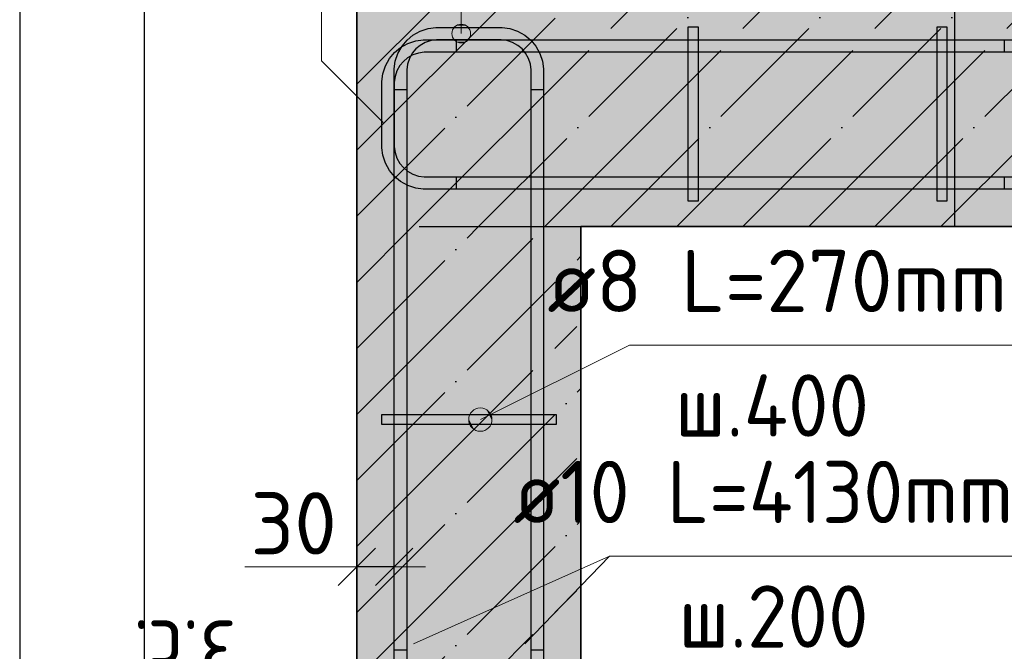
# Model space of a CAD drawing. Header units: millimetres. Extents: x -3026 to 47325, y -2839 to 55854.
# Tile 125 of 130: x 45545 to 46336, y 33223 to 33730. Entities that reach past the tile are written whole.
import ezdxf

# ---------------------------------------------------------------- set-up
doc = ezdxf.new("R2010")
doc.units = ezdxf.units.MM
doc.header["$PDMODE"] = 65
for name, pattern in [('______11', [125, 100, -12.5, 0, -12.5]), ('______5', [275, 200, -25, 25, -25]), ('________', [0])]:
    doc.linetypes.add(name, pattern=pattern)
for name, color, linetype, lineweight in [('Standard', 7, 'Continuous', 25), ('Арм.стержн. Арматура края', 96, 'Continuous', 35), ('Арм.стержн. вертикальными 1', 22, 'Continuous', 35), ('Арм.стержн.горизонт. 1', 180, 'Continuous', 35), ('Размерная линия_ общее_1', 7, 'Continuous', 13)]:
    doc.layers.add(name, color=color, linetype=linetype, lineweight=lineweight)
doc.layers.add('Арм.стержн.Стяжки', color=7, linetype='Continuous', lineweight=35, true_color=0x501e0f)
doc.layers.add('Осевая линия_ общее', color=7, linetype='______5', lineweight=13, true_color=0xa0a0a0)
doc.styles.add('ISOCPEUR', font='ISOCPEUR')
doc.dimstyles.new('DIMSTYLE_7', dxfattribs={"dimtxt": 50, "dimasz": 50, "dimexe": 0, "dimexo": 0.001, "dimgap": 25, "dimtad": 2, "dimdec": 0, "dimrnd": 5, "dimzin": 12, "dimdsep": 46, "dimtxsty": 'ISOCPEUR', "dimblk1": 'ALL_ML_STRICH', "dimblk2": 'ALL_ML_STRICH', "dimsah": 1, "dimcen": 0, "dimse1": 1, "dimse2": 1, "dimclrd": 7, "dimclre": 256, "dimclrt": 7, "dimadec": 0, "dimazin": 0, "dimtfac": 1, "dimtdec": 0, "dimtix": 1, "dimtmove": 2, "dimatfit": 3, "dimfxl": 0, "dimtvp": 1.2, "dimtzin": 0, "dimlwd": 0, "dimlwe": -3, "dimarcsym": 0})

# ---------------------------------------------------------------- blocks, each defined once
blk = doc.blocks.new('ALL_ML_STRICH')
at = {"color": 0, "linetype": 'ByBlock', "lineweight": -2}
for p, q in [((0, -0.5), (0, 0.5)), ((-0.3, -0.3), (0.3, 0.3)), ((-1, 0), (0.5, 0))]:
    blk.add_line(p, q, dxfattribs=at)
blk = doc.blocks.new('*D316')
at = {"layer": 'DEFPOINTS', "color": 7, "linetype": 'Continuous', "lineweight": 13, "transparency": 33554687}
for p in [(45815.8, 33299.49), (45845.8, 33299.49), (45845.8, 33290.77)]:
    blk.add_point(p, dxfattribs=at)
at = {"layer": 'Размерная линия_ общее_1', "color": 7, "linetype": 'Continuous', "lineweight": -2, "transparency": 33554687}
blk.add_line((45845.8, 33290.77), (45815.8, 33290.77), dxfattribs=at)
at = {"layer": 'Размерная линия_ общее_1', "color": 7, "linetype": 'Continuous', "lineweight": 13, "transparency": 33554687, "xscale": 50, "yscale": 50, "zscale": 50}
for p, rotation in [((45815.8, 33290.77), 180), ((45845.8, 33290.77), 360)]:
    blk.add_blockref('ALL_ML_STRICH', p, dxfattribs=dict(at, rotation=rotation))
at = {"layer": 'Размерная линия_ общее_1', "color": 7, "linetype": 'Continuous', "lineweight": 13, "transparency": 33554687, "insert": (45764.99, 33325.77), "char_height": 50, "width": 100, "attachment_point": 5, "style": 'ISOCPEUR'}
blk.add_mtext('\\A1;{30}', dxfattribs=at)
at = {"layer": 'Размерная линия_ общее_1', "color": 7, "linetype": 'Continuous', "lineweight": 13, "transparency": 33554687, "insert": (45719.46, 33198.03), "char_height": 50, "width": 2.5, "attachment_point": 1, "rotation": 180, "line_spacing_factor": 0.60241, "style": 'ISOCPEUR'}
blk.add_mtext('з.с.', dxfattribs=at)

msp = doc.modelspace()

# ---------------------------------------------------------------- hatches: boundary and pattern name
at = {"layer": 'Standard', "linetype": 'Continuous', "lineweight": -3, "transparency": 33554687}
for points in [[(45815.8, 33744.06), (45815.8, 33564.06), (46555.84, 33564.06), (46555.84, 33744.06)], [(45995.8, 33564.06), (45815.8, 33564.06), (45815.8, 32932.94), (45995.8, 32932.94)]]:
    msp.add_hatch(color=7, dxfattribs=at).paths.add_polyline_path(points)
at = {"layer": 'Арм.стержн. Арматура края', "linetype": 'Continuous', "lineweight": 13, "transparency": 33554687}
for points in [[(45903.36, 33725.51), (45895.86, 33725.51), (45893.16, 33722.81)], [(45903.36, 33725.51), (45893.16, 33722.81), (45906.06, 33722.81)], [(45895.86, 33725.51), (45903.36, 33725.51), (45899.61, 33726.56)], [(45906.06, 33722.81), (45893.16, 33722.81), (45892.11, 33719.06)], [(45906.06, 33722.81), (45892.11, 33719.06), (45907.11, 33719.06)], [(45907.11, 33719.06), (45892.11, 33719.06), (45893.16, 33715.31)], [(45907.11, 33719.06), (45893.16, 33715.31), (45906.06, 33715.31)], [(45906.06, 33715.31), (45893.16, 33715.31), (45895.86, 33712.61)], [(45906.06, 33715.31), (45895.86, 33712.61), (45903.36, 33712.61)], [(45903.36, 33712.61), (45895.86, 33712.61), (45899.61, 33711.56)]]:
    msp.add_hatch(color=7, dxfattribs=at).paths.add_polyline_path(points)
at = {"layer": 'Арм.стержн. вертикальными 1', "linetype": 'Continuous', "lineweight": 50, "transparency": 33554687}
for points in [[(45866.27, 33698.56), (45865.89, 33700.48), (45864.8, 33702.1), (45863.18, 33703.18), (45861.27, 33703.56), (45859.36, 33703.18), (45857.73, 33702.1), (45856.65, 33700.48), (45856.27, 33698.56), (45856.65, 33696.65), (45857.73, 33695.03), (45859.36, 33693.95), (45861.27, 33693.56), (45863.18, 33693.95), (45864.8, 33695.03), (45865.89, 33696.65)], [(45955.8, 33698.56), (45955.42, 33700.48), (45954.34, 33702.1), (45952.71, 33703.18), (45950.8, 33703.56), (45948.89, 33703.18), (45947.26, 33702.1), (45946.18, 33700.48), (45945.8, 33698.56), (45946.18, 33696.65), (45947.26, 33695.03), (45948.89, 33693.95), (45950.8, 33693.56), (45952.71, 33693.95), (45954.34, 33695.03), (45955.42, 33696.65)], [(46100.8, 33699.06), (46100.42, 33700.98), (46099.34, 33702.6), (46097.71, 33703.68), (46095.8, 33704.06), (46093.89, 33703.68), (46092.26, 33702.6), (46091.18, 33700.98), (46090.8, 33699.06), (46091.18, 33697.15), (46092.26, 33695.53), (46093.89, 33694.44), (46095.8, 33694.06), (46097.71, 33694.44), (46099.34, 33695.53), (46100.42, 33697.15)], [(46300.8, 33699.06), (46300.42, 33700.98), (46299.34, 33702.6), (46297.71, 33703.68), (46295.8, 33704.06), (46293.89, 33703.68), (46292.26, 33702.6), (46291.18, 33700.98), (46290.8, 33699.06), (46291.18, 33697.15), (46292.26, 33695.53), (46293.89, 33694.44), (46295.8, 33694.06), (46297.71, 33694.44), (46299.34, 33695.53), (46300.42, 33697.15)], [(46100.8, 33609.53), (46100.42, 33611.44), (46099.34, 33613.07), (46097.71, 33614.15), (46095.8, 33614.53), (46093.89, 33614.15), (46092.26, 33613.07), (46091.18, 33611.44), (46090.8, 33609.53), (46091.18, 33607.62), (46092.26, 33606), (46093.89, 33604.91), (46095.8, 33604.53), (46097.71, 33604.91), (46099.34, 33606), (46100.42, 33607.62)], [(46300.8, 33609.53), (46300.42, 33611.44), (46299.34, 33613.07), (46297.71, 33614.15), (46295.8, 33614.53), (46293.89, 33614.15), (46292.26, 33613.07), (46291.18, 33611.44), (46290.8, 33609.53), (46291.18, 33607.62), (46292.26, 33606), (46293.89, 33604.91), (46295.8, 33604.53), (46297.71, 33604.91), (46299.34, 33606), (46300.42, 33607.62)], [(45866.27, 33609.03), (45865.89, 33610.95), (45864.8, 33612.57), (45863.18, 33613.65), (45861.27, 33614.03), (45859.36, 33613.65), (45857.73, 33612.57), (45856.65, 33610.95), (45856.27, 33609.03), (45856.65, 33607.12), (45857.73, 33605.5), (45859.36, 33604.41), (45861.27, 33604.03), (45863.18, 33604.41), (45864.8, 33605.5), (45865.89, 33607.12)], [(45955.8, 33609.03), (45955.42, 33610.95), (45954.34, 33612.57), (45952.71, 33613.65), (45950.8, 33614.03), (45948.89, 33613.65), (45947.26, 33612.57), (45946.18, 33610.95), (45945.8, 33609.03), (45946.18, 33607.12), (45947.26, 33605.5), (45948.89, 33604.41), (45950.8, 33604.03), (45952.71, 33604.41), (45954.34, 33605.5), (45955.42, 33607.12)], [(45866.27, 33429.06), (45865.89, 33430.97), (45864.8, 33432.6), (45863.18, 33433.68), (45861.27, 33434.06), (45859.36, 33433.68), (45857.73, 33432.6), (45856.65, 33430.97), (45856.27, 33429.06), (45856.65, 33427.15), (45857.73, 33425.53), (45859.36, 33424.44), (45861.27, 33424.06), (45863.18, 33424.44), (45864.8, 33425.53), (45865.89, 33427.15)], [(45955.8, 33429.06), (45955.42, 33430.97), (45954.34, 33432.6), (45952.71, 33433.68), (45950.8, 33434.06), (45948.89, 33433.68), (45947.26, 33432.6), (45946.18, 33430.97), (45945.8, 33429.06), (45946.18, 33427.15), (45947.26, 33425.53), (45948.89, 33424.44), (45950.8, 33424.06), (45952.71, 33424.44), (45954.34, 33425.53), (45955.42, 33427.15)], [(45866.27, 33229.06), (45865.89, 33230.97), (45864.8, 33232.6), (45863.18, 33233.68), (45861.27, 33234.06), (45859.36, 33233.68), (45857.73, 33232.6), (45856.65, 33230.97), (45856.27, 33229.06), (45856.65, 33227.15), (45857.73, 33225.53), (45859.36, 33224.44), (45861.27, 33224.06), (45863.18, 33224.44), (45864.8, 33225.53), (45865.89, 33227.15)], [(45955.8, 33229.06), (45955.42, 33230.97), (45954.34, 33232.6), (45952.71, 33233.68), (45950.8, 33234.06), (45948.89, 33233.68), (45947.26, 33232.6), (45946.18, 33230.97), (45945.8, 33229.06), (45946.18, 33227.15), (45947.26, 33225.53), (45948.89, 33224.44), (45950.8, 33224.06), (45952.71, 33224.44), (45954.34, 33225.53), (45955.42, 33227.15)]]:
    msp.add_hatch(color=4, dxfattribs=at).paths.add_polyline_path(points)
at = {"layer": 'Арм.стержн.Стяжки', "linetype": 'Continuous', "lineweight": 13, "transparency": 33554687}
for points in [[(45919.12, 33400.67), (45910.76, 33417.46), (45907.15, 33414.19)], [(45922.73, 33403.94), (45915.54, 33418.37), (45910.76, 33417.46)], [(45922.73, 33403.94), (45910.76, 33417.46), (45919.12, 33400.67)], [(45924.25, 33408.46), (45920.07, 33416.85), (45915.54, 33418.37)], [(45924.25, 33408.46), (45915.54, 33418.37), (45922.73, 33403.94)], [(45920.07, 33416.85), (45924.25, 33408.46), (45923.33, 33413.24)], [(45914.34, 33399.76), (45907.15, 33414.19), (45905.63, 33409.66)], [(45914.34, 33399.76), (45905.63, 33409.66), (45909.81, 33401.27)], [(45909.81, 33401.27), (45905.63, 33409.66), (45906.55, 33404.88)], [(45919.12, 33400.67), (45907.15, 33414.19), (45914.34, 33399.76)]]:
    msp.add_hatch(color=7, dxfattribs=at).paths.add_polyline_path(points)

# ---------------------------------------------------------------- linework, layer by layer
at = {"layer": 'Standard', "color": 52, "linetype": 'Continuous', "lineweight": -3, "transparency": 33554687}
msp.add_line((45644.92, 33790.98), (45644.92, 32932.94), dxfattribs=at)
msp.add_line((45644.92, 33790.98), (45644.92, 32932.94), dxfattribs=at)
at = {"layer": 'Standard', "color": 253, "linetype": '______11', "lineweight": -3, "true_color": 0xababab, "transparency": 33554687}
for p, q in [((45815.8, 33678.4), (45881.47, 33744.06)), ((45815.8, 33572.33), (45987.53, 33744.06)), ((45913.6, 33564.06), (46093.6, 33744.06)), ((46019.66, 33564.06), (46199.66, 33744.06)), ((46125.73, 33564.06), (46305.73, 33744.06)), ((46231.8, 33564.06), (46411.8, 33744.06)), ((45815.8, 33466.26), (45913.6, 33564.06)), ((45815.8, 33360.2), (45995.8, 33540.2)), ((45815.8, 33254.13), (45995.8, 33434.13)), ((45815.8, 33148.07), (45995.8, 33328.07))]:
    msp.add_line(p, q, dxfattribs=at)
at = {"layer": 'Standard', "color": 253, "linetype": '______5', "lineweight": -3, "true_color": 0xababab, "transparency": 33554687}
for p, q in [((45815.8, 33625.36), (45934.5, 33744.06)), ((45860.56, 33564.06), (46040.56, 33744.06)), ((45966.63, 33564.06), (46146.63, 33744.06)), ((46072.7, 33564.06), (46252.7, 33744.06)), ((46178.76, 33564.06), (46358.76, 33744.06)), ((46284.83, 33564.06), (46464.83, 33744.06)), ((45815.8, 33413.23), (45966.63, 33564.06)), ((45815.8, 33519.3), (45860.56, 33564.06)), ((45815.8, 33307.16), (45995.8, 33487.16)), ((45815.8, 33201.1), (45995.8, 33381.1)), ((45815.8, 33095.03), (45995.8, 33275.03))]:
    msp.add_line(p, q, dxfattribs=at)
at = {"layer": 'Standard', "color": 7, "linetype": 'Continuous', "lineweight": 35, "transparency": 33554687}
for p, q in [((45815.8, 33744.06), (45815.8, 33564.06)), ((45815.8, 33564.06), (45815.8, 32932.94)), ((45995.8, 33564.06), (46555.84, 33564.06)), ((45995.8, 32932.94), (45995.8, 33564.06))]:
    msp.add_line(p, q, dxfattribs=at)
at = {"layer": 'Standard', "color": 253, "linetype": '________', "lineweight": 25, "true_color": 0xababab, "transparency": 33554687}
msp.add_line((46295.8, 33744.06), (46295.8, 33564.06), dxfattribs=at)
at = {"layer": 'Standard', "color": 7, "linetype": 'Continuous', "lineweight": 13, "transparency": 33554687}
msp.add_line((45815.8, 33290.77), (45725.8, 33290.77), dxfattribs=at)
at = {"layer": 'Standard', "color": 7, "linetype": 'Continuous', "lineweight": 25, "transparency": 33554687}
msp.add_lwpolyline([(45544.92, 32832.94), (46655.84, 32832.94), (46655.84, 33890.98), (45544.92, 33890.98), (45544.92, 32832.94)], dxfattribs=at)
at = {"layer": 'Standard', "color": 7, "linetype": 'Continuous', "lineweight": 13, "transparency": 33554687}
msp.add_lwpolyline([(45836.81, 33647.64), (45787.31, 33697.14), (45787.31, 33884.77), (45899.61, 33884.77)], dxfattribs=at)
at = {"layer": 'Арм.стержн. Арматура края', "color": 7, "linetype": 'Continuous', "lineweight": 13, "transparency": 33554687}
for p, q in [((45899.61, 33884.77), (45899.61, 33719.06)), ((45899.61, 33726.56), (45899.61, 33726.56)), ((45892.11, 33719.06), (45892.11, 33719.06)), ((45907.11, 33719.06), (45907.11, 33719.06)), ((45899.61, 33711.56), (45899.61, 33711.56))]:
    msp.add_line(p, q, dxfattribs=at)
at = {"layer": 'Арм.стержн. Арматура края', "color": 4, "linetype": 'Continuous', "lineweight": 25, "transparency": 33554687}
for points in [[(45845.8, 33224.06), (45845.8, 33690.72), (45846.65, 33696.82), (45848.74, 33703.17), (45852.02, 33709.01), (45856.04, 33713.82), (45860.85, 33717.85), (45866.7, 33721.12), (45873.05, 33723.21), (45879.15, 33724.06), (45932.45, 33724.06), (45938.55, 33723.21), (45944.9, 33721.12), (45950.75, 33717.85), (45955.56, 33713.82), (45959.58, 33709.01), (45962.86, 33703.17), (45964.95, 33696.82), (45965.8, 33690.72), (45965.8, 33224.06), (45955.8, 33224.06), (45955.8, 33690.02), (45955.17, 33694.54), (45953.66, 33699.12), (45951.31, 33703.31), (45948.46, 33706.73), (45945.05, 33709.58), (45940.86, 33711.92), (45936.28, 33713.43), (45931.76, 33714.06), (45879.84, 33714.06), (45875.32, 33713.43), (45870.74, 33711.92), (45866.55, 33709.58), (45863.14, 33706.73), (45860.29, 33703.31), (45857.94, 33699.12), (45856.43, 33694.54), (45855.8, 33690.02), (45855.8, 33224.06), (45845.8, 33224.06)], [(45845.8, 33224.06), (45845.8, 33690.72), (45846.65, 33696.82), (45848.74, 33703.17), (45852.02, 33709.01), (45856.04, 33713.82), (45860.85, 33717.85), (45866.7, 33721.12), (45873.05, 33723.21), (45879.15, 33724.06), (45932.45, 33724.06), (45938.55, 33723.21), (45944.9, 33721.12), (45950.75, 33717.85), (45955.56, 33713.82), (45959.58, 33709.01), (45962.86, 33703.17), (45964.95, 33696.82), (45965.8, 33690.72), (45965.8, 33224.06), (45955.8, 33224.06), (45955.8, 33690.02), (45955.17, 33694.54), (45953.66, 33699.12), (45951.31, 33703.31), (45948.46, 33706.73), (45945.05, 33709.58), (45940.86, 33711.92), (45936.28, 33713.43), (45931.76, 33714.06), (45879.84, 33714.06), (45875.32, 33713.43), (45870.74, 33711.92), (45866.55, 33709.58), (45863.14, 33706.73), (45860.29, 33703.31), (45857.94, 33699.12), (45856.43, 33694.54), (45855.8, 33690.02), (45855.8, 33224.06), (45845.8, 33224.06)], [(45845.8, 33224.06), (45845.8, 33690.72), (45846.65, 33696.82), (45848.74, 33703.17), (45852.02, 33709.01), (45856.04, 33713.82), (45860.85, 33717.85), (45866.7, 33721.12), (45873.05, 33723.21), (45879.15, 33724.06), (45932.45, 33724.06), (45938.55, 33723.21), (45944.9, 33721.12), (45950.75, 33717.85), (45955.56, 33713.82), (45959.58, 33709.01), (45962.86, 33703.17), (45964.95, 33696.82), (45965.8, 33690.72), (45965.8, 33224.06), (45955.8, 33224.06), (45955.8, 33690.02), (45955.17, 33694.54), (45953.66, 33699.12), (45951.31, 33703.31), (45948.46, 33706.73), (45945.05, 33709.58), (45940.86, 33711.92), (45936.28, 33713.43), (45931.76, 33714.06), (45879.84, 33714.06), (45875.32, 33713.43), (45870.74, 33711.92), (45866.55, 33709.58), (45863.14, 33706.73), (45860.29, 33703.31), (45857.94, 33699.12), (45856.43, 33694.54), (45855.8, 33690.02), (45855.8, 33224.06), (45845.8, 33224.06)], [(45845.8, 33224.06), (45845.8, 33690.72), (45846.65, 33696.82), (45848.74, 33703.17), (45852.02, 33709.01), (45856.04, 33713.82), (45860.85, 33717.85), (45866.7, 33721.12), (45873.05, 33723.21), (45879.15, 33724.06), (45932.45, 33724.06), (45938.55, 33723.21), (45944.9, 33721.12), (45950.75, 33717.85), (45955.56, 33713.82), (45959.58, 33709.01), (45962.86, 33703.17), (45964.95, 33696.82), (45965.8, 33690.72), (45965.8, 33224.06), (45955.8, 33224.06), (45955.8, 33690.02), (45955.17, 33694.54), (45953.66, 33699.12), (45951.31, 33703.31), (45948.46, 33706.73), (45945.05, 33709.58), (45940.86, 33711.92), (45936.28, 33713.43), (45931.76, 33714.06), (45879.84, 33714.06), (45875.32, 33713.43), (45870.74, 33711.92), (45866.55, 33709.58), (45863.14, 33706.73), (45860.29, 33703.31), (45857.94, 33699.12), (45856.43, 33694.54), (45855.8, 33690.02), (45855.8, 33224.06), (45845.8, 33224.06)], [(45845.8, 33224.06), (45845.8, 33690.72), (45846.65, 33696.82), (45848.74, 33703.17), (45852.02, 33709.01), (45856.04, 33713.82), (45860.85, 33717.85), (45866.7, 33721.12), (45873.05, 33723.21), (45879.15, 33724.06), (45932.45, 33724.06), (45938.55, 33723.21), (45944.9, 33721.12), (45950.75, 33717.85), (45955.56, 33713.82), (45959.58, 33709.01), (45962.86, 33703.17), (45964.95, 33696.82), (45965.8, 33690.72), (45965.8, 33224.06), (45955.8, 33224.06), (45955.8, 33690.02), (45955.17, 33694.54), (45953.66, 33699.12), (45951.31, 33703.31), (45948.46, 33706.73), (45945.05, 33709.58), (45940.86, 33711.92), (45936.28, 33713.43), (45931.76, 33714.06), (45879.84, 33714.06), (45875.32, 33713.43), (45870.74, 33711.92), (45866.55, 33709.58), (45863.14, 33706.73), (45860.29, 33703.31), (45857.94, 33699.12), (45856.43, 33694.54), (45855.8, 33690.02), (45855.8, 33224.06), (45845.8, 33224.06)], [(45845.8, 33224.06), (45845.8, 33690.72), (45846.65, 33696.82), (45848.74, 33703.17), (45852.02, 33709.01), (45856.04, 33713.82), (45860.85, 33717.85), (45866.7, 33721.12), (45873.05, 33723.21), (45879.15, 33724.06), (45932.45, 33724.06), (45938.55, 33723.21), (45944.9, 33721.12), (45950.75, 33717.85), (45955.56, 33713.82), (45959.58, 33709.01), (45962.86, 33703.17), (45964.95, 33696.82), (45965.8, 33690.72), (45965.8, 33224.06), (45955.8, 33224.06), (45955.8, 33690.02), (45955.17, 33694.54), (45953.66, 33699.12), (45951.31, 33703.31), (45948.46, 33706.73), (45945.05, 33709.58), (45940.86, 33711.92), (45936.28, 33713.43), (45931.76, 33714.06), (45879.84, 33714.06), (45875.32, 33713.43), (45870.74, 33711.92), (45866.55, 33709.58), (45863.14, 33706.73), (45860.29, 33703.31), (45857.94, 33699.12), (45856.43, 33694.54), (45855.8, 33690.02), (45855.8, 33224.06), (45845.8, 33224.06)], [(45845.8, 33224.06), (45845.8, 33690.72), (45846.65, 33696.82), (45848.74, 33703.17), (45852.02, 33709.01), (45856.04, 33713.82), (45860.85, 33717.85), (45866.7, 33721.12), (45873.05, 33723.21), (45879.15, 33724.06), (45932.45, 33724.06), (45938.55, 33723.21), (45944.9, 33721.12), (45950.75, 33717.85), (45955.56, 33713.82), (45959.58, 33709.01), (45962.86, 33703.17), (45964.95, 33696.82), (45965.8, 33690.72), (45965.8, 33224.06), (45955.8, 33224.06), (45955.8, 33690.02), (45955.17, 33694.54), (45953.66, 33699.12), (45951.31, 33703.31), (45948.46, 33706.73), (45945.05, 33709.58), (45940.86, 33711.92), (45936.28, 33713.43), (45931.76, 33714.06), (45879.84, 33714.06), (45875.32, 33713.43), (45870.74, 33711.92), (45866.55, 33709.58), (45863.14, 33706.73), (45860.29, 33703.31), (45857.94, 33699.12), (45856.43, 33694.54), (45855.8, 33690.02), (45855.8, 33224.06), (45845.8, 33224.06)], [(45845.8, 33224.06), (45845.8, 33690.72), (45846.65, 33696.82), (45848.74, 33703.17), (45852.02, 33709.01), (45856.04, 33713.82), (45860.85, 33717.85), (45866.7, 33721.12), (45873.05, 33723.21), (45879.15, 33724.06), (45932.45, 33724.06), (45938.55, 33723.21), (45944.9, 33721.12), (45950.75, 33717.85), (45955.56, 33713.82), (45959.58, 33709.01), (45962.86, 33703.17), (45964.95, 33696.82), (45965.8, 33690.72), (45965.8, 33224.06), (45955.8, 33224.06), (45955.8, 33690.02), (45955.17, 33694.54), (45953.66, 33699.12), (45951.31, 33703.31), (45948.46, 33706.73), (45945.05, 33709.58), (45940.86, 33711.92), (45936.28, 33713.43), (45931.76, 33714.06), (45879.84, 33714.06), (45875.32, 33713.43), (45870.74, 33711.92), (45866.55, 33709.58), (45863.14, 33706.73), (45860.29, 33703.31), (45857.94, 33699.12), (45856.43, 33694.54), (45855.8, 33690.02), (45855.8, 33224.06), (45845.8, 33224.06)], [(45845.8, 33224.06), (45845.8, 33690.72), (45846.65, 33696.82), (45848.74, 33703.17), (45852.02, 33709.01), (45856.04, 33713.82), (45860.85, 33717.85), (45866.7, 33721.12), (45873.05, 33723.21), (45879.15, 33724.06), (45932.45, 33724.06), (45938.55, 33723.21), (45944.9, 33721.12), (45950.75, 33717.85), (45955.56, 33713.82), (45959.58, 33709.01), (45962.86, 33703.17), (45964.95, 33696.82), (45965.8, 33690.72), (45965.8, 33224.06), (45955.8, 33224.06), (45955.8, 33690.02), (45955.17, 33694.54), (45953.66, 33699.12), (45951.31, 33703.31), (45948.46, 33706.73), (45945.05, 33709.58), (45940.86, 33711.92), (45936.28, 33713.43), (45931.76, 33714.06), (45879.84, 33714.06), (45875.32, 33713.43), (45870.74, 33711.92), (45866.55, 33709.58), (45863.14, 33706.73), (45860.29, 33703.31), (45857.94, 33699.12), (45856.43, 33694.54), (45855.8, 33690.02), (45855.8, 33224.06), (45845.8, 33224.06)], [(45845.8, 33224.06), (45845.8, 33690.72), (45846.65, 33696.82), (45848.74, 33703.17), (45852.02, 33709.01), (45856.04, 33713.82), (45860.85, 33717.85), (45866.7, 33721.12), (45873.05, 33723.21), (45879.15, 33724.06), (45932.45, 33724.06), (45938.55, 33723.21), (45944.9, 33721.12), (45950.75, 33717.85), (45955.56, 33713.82), (45959.58, 33709.01), (45962.86, 33703.17), (45964.95, 33696.82), (45965.8, 33690.72), (45965.8, 33224.06), (45955.8, 33224.06), (45955.8, 33690.02), (45955.17, 33694.54), (45953.66, 33699.12), (45951.31, 33703.31), (45948.46, 33706.73), (45945.05, 33709.58), (45940.86, 33711.92), (45936.28, 33713.43), (45931.76, 33714.06), (45879.84, 33714.06), (45875.32, 33713.43), (45870.74, 33711.92), (45866.55, 33709.58), (45863.14, 33706.73), (45860.29, 33703.31), (45857.94, 33699.12), (45856.43, 33694.54), (45855.8, 33690.02), (45855.8, 33224.06), (45845.8, 33224.06)], [(45845.8, 33224.06), (45845.8, 33690.72), (45846.65, 33696.82), (45848.74, 33703.17), (45852.02, 33709.01), (45856.04, 33713.82), (45860.85, 33717.85), (45866.7, 33721.12), (45873.05, 33723.21), (45879.15, 33724.06), (45932.45, 33724.06), (45938.55, 33723.21), (45944.9, 33721.12), (45950.75, 33717.85), (45955.56, 33713.82), (45959.58, 33709.01), (45962.86, 33703.17), (45964.95, 33696.82), (45965.8, 33690.72), (45965.8, 33224.06), (45955.8, 33224.06), (45955.8, 33690.02), (45955.17, 33694.54), (45953.66, 33699.12), (45951.31, 33703.31), (45948.46, 33706.73), (45945.05, 33709.58), (45940.86, 33711.92), (45936.28, 33713.43), (45931.76, 33714.06), (45879.84, 33714.06), (45875.32, 33713.43), (45870.74, 33711.92), (45866.55, 33709.58), (45863.14, 33706.73), (45860.29, 33703.31), (45857.94, 33699.12), (45856.43, 33694.54), (45855.8, 33690.02), (45855.8, 33224.06), (45845.8, 33224.06)], [(45845.8, 33224.06), (45845.8, 33690.72), (45846.65, 33696.82), (45848.74, 33703.17), (45852.02, 33709.01), (45856.04, 33713.82), (45860.85, 33717.85), (45866.7, 33721.12), (45873.05, 33723.21), (45879.15, 33724.06), (45932.45, 33724.06), (45938.55, 33723.21), (45944.9, 33721.12), (45950.75, 33717.85), (45955.56, 33713.82), (45959.58, 33709.01), (45962.86, 33703.17), (45964.95, 33696.82), (45965.8, 33690.72), (45965.8, 33224.06), (45955.8, 33224.06), (45955.8, 33690.02), (45955.17, 33694.54), (45953.66, 33699.12), (45951.31, 33703.31), (45948.46, 33706.73), (45945.05, 33709.58), (45940.86, 33711.92), (45936.28, 33713.43), (45931.76, 33714.06), (45879.84, 33714.06), (45875.32, 33713.43), (45870.74, 33711.92), (45866.55, 33709.58), (45863.14, 33706.73), (45860.29, 33703.31), (45857.94, 33699.12), (45856.43, 33694.54), (45855.8, 33690.02), (45855.8, 33224.06), (45845.8, 33224.06)], [(45845.8, 33224.06), (45845.8, 33690.72), (45846.65, 33696.82), (45848.74, 33703.17), (45852.02, 33709.01), (45856.04, 33713.82), (45860.85, 33717.85), (45866.7, 33721.12), (45873.05, 33723.21), (45879.15, 33724.06), (45932.45, 33724.06), (45938.55, 33723.21), (45944.9, 33721.12), (45950.75, 33717.85), (45955.56, 33713.82), (45959.58, 33709.01), (45962.86, 33703.17), (45964.95, 33696.82), (45965.8, 33690.72), (45965.8, 33224.06), (45955.8, 33224.06), (45955.8, 33690.02), (45955.17, 33694.54), (45953.66, 33699.12), (45951.31, 33703.31), (45948.46, 33706.73), (45945.05, 33709.58), (45940.86, 33711.92), (45936.28, 33713.43), (45931.76, 33714.06), (45879.84, 33714.06), (45875.32, 33713.43), (45870.74, 33711.92), (45866.55, 33709.58), (45863.14, 33706.73), (45860.29, 33703.31), (45857.94, 33699.12), (45856.43, 33694.54), (45855.8, 33690.02), (45855.8, 33224.06), (45845.8, 33224.06)], [(46335.8, 33704.06), (45869.84, 33704.06), (45865.32, 33703.43), (45860.74, 33701.92), (45856.55, 33699.58), (45853.14, 33696.73), (45850.29, 33693.31), (45847.94, 33689.12), (45846.43, 33684.54), (45845.8, 33680.02), (45845.8, 33628.1), (45846.43, 33623.58), (45847.94, 33619), (45850.29, 33614.81), (45853.14, 33611.4), (45856.55, 33608.55), (45860.74, 33606.2), (45865.32, 33604.69), (45869.84, 33604.06), (46335.8, 33604.06), (46335.8, 33594.06), (45869.15, 33594.06), (45863.05, 33594.91), (45856.7, 33597), (45850.85, 33600.28), (45846.04, 33604.3), (45842.02, 33609.11), (45838.74, 33614.96), (45836.65, 33621.31), (45835.8, 33627.41), (45835.8, 33680.72), (45836.65, 33686.82), (45838.74, 33693.17), (45842.02, 33699.01), (45846.04, 33703.82), (45850.85, 33707.85), (45856.7, 33711.12), (45863.05, 33713.21), (45869.15, 33714.06), (46335.8, 33714.06), (46335.8, 33704.06)], [(46335.8, 33704.06), (45869.84, 33704.06), (45865.32, 33703.43), (45860.74, 33701.92), (45856.55, 33699.58), (45853.14, 33696.73), (45850.29, 33693.31), (45847.94, 33689.12), (45846.43, 33684.54), (45845.8, 33680.02), (45845.8, 33628.1), (45846.43, 33623.58), (45847.94, 33619), (45850.29, 33614.81), (45853.14, 33611.4), (45856.55, 33608.55), (45860.74, 33606.2), (45865.32, 33604.69), (45869.84, 33604.06), (46335.8, 33604.06), (46335.8, 33594.06), (45869.15, 33594.06), (45863.05, 33594.91), (45856.7, 33597), (45850.85, 33600.28), (45846.04, 33604.3), (45842.02, 33609.11), (45838.74, 33614.96), (45836.65, 33621.31), (45835.8, 33627.41), (45835.8, 33680.72), (45836.65, 33686.82), (45838.74, 33693.17), (45842.02, 33699.01), (45846.04, 33703.82), (45850.85, 33707.85), (45856.7, 33711.12), (45863.05, 33713.21), (45869.15, 33714.06), (46335.8, 33714.06), (46335.8, 33704.06)], [(46335.8, 33704.06), (45869.84, 33704.06), (45865.32, 33703.43), (45860.74, 33701.92), (45856.55, 33699.58), (45853.14, 33696.73), (45850.29, 33693.31), (45847.94, 33689.12), (45846.43, 33684.54), (45845.8, 33680.02), (45845.8, 33628.1), (45846.43, 33623.58), (45847.94, 33619), (45850.29, 33614.81), (45853.14, 33611.4), (45856.55, 33608.55), (45860.74, 33606.2), (45865.32, 33604.69), (45869.84, 33604.06), (46335.8, 33604.06), (46335.8, 33594.06), (45869.15, 33594.06), (45863.05, 33594.91), (45856.7, 33597), (45850.85, 33600.28), (45846.04, 33604.3), (45842.02, 33609.11), (45838.74, 33614.96), (45836.65, 33621.31), (45835.8, 33627.41), (45835.8, 33680.72), (45836.65, 33686.82), (45838.74, 33693.17), (45842.02, 33699.01), (45846.04, 33703.82), (45850.85, 33707.85), (45856.7, 33711.12), (45863.05, 33713.21), (45869.15, 33714.06), (46335.8, 33714.06), (46335.8, 33704.06)], [(46335.8, 33704.06), (45869.84, 33704.06), (45865.32, 33703.43), (45860.74, 33701.92), (45856.55, 33699.58), (45853.14, 33696.73), (45850.29, 33693.31), (45847.94, 33689.12), (45846.43, 33684.54), (45845.8, 33680.02), (45845.8, 33628.1), (45846.43, 33623.58), (45847.94, 33619), (45850.29, 33614.81), (45853.14, 33611.4), (45856.55, 33608.55), (45860.74, 33606.2), (45865.32, 33604.69), (45869.84, 33604.06), (46335.8, 33604.06), (46335.8, 33594.06), (45869.15, 33594.06), (45863.05, 33594.91), (45856.7, 33597), (45850.85, 33600.28), (45846.04, 33604.3), (45842.02, 33609.11), (45838.74, 33614.96), (45836.65, 33621.31), (45835.8, 33627.41), (45835.8, 33680.72), (45836.65, 33686.82), (45838.74, 33693.17), (45842.02, 33699.01), (45846.04, 33703.82), (45850.85, 33707.85), (45856.7, 33711.12), (45863.05, 33713.21), (45869.15, 33714.06), (46335.8, 33714.06), (46335.8, 33704.06)], [(46335.8, 33704.06), (45869.84, 33704.06), (45865.32, 33703.43), (45860.74, 33701.92), (45856.55, 33699.58), (45853.14, 33696.73), (45850.29, 33693.31), (45847.94, 33689.12), (45846.43, 33684.54), (45845.8, 33680.02), (45845.8, 33628.1), (45846.43, 33623.58), (45847.94, 33619), (45850.29, 33614.81), (45853.14, 33611.4), (45856.55, 33608.55), (45860.74, 33606.2), (45865.32, 33604.69), (45869.84, 33604.06), (46335.8, 33604.06), (46335.8, 33594.06), (45869.15, 33594.06), (45863.05, 33594.91), (45856.7, 33597), (45850.85, 33600.28), (45846.04, 33604.3), (45842.02, 33609.11), (45838.74, 33614.96), (45836.65, 33621.31), (45835.8, 33627.41), (45835.8, 33680.72), (45836.65, 33686.82), (45838.74, 33693.17), (45842.02, 33699.01), (45846.04, 33703.82), (45850.85, 33707.85), (45856.7, 33711.12), (45863.05, 33713.21), (45869.15, 33714.06), (46335.8, 33714.06), (46335.8, 33704.06)], [(46335.8, 33704.06), (45869.84, 33704.06), (45865.32, 33703.43), (45860.74, 33701.92), (45856.55, 33699.58), (45853.14, 33696.73), (45850.29, 33693.31), (45847.94, 33689.12), (45846.43, 33684.54), (45845.8, 33680.02), (45845.8, 33628.1), (45846.43, 33623.58), (45847.94, 33619), (45850.29, 33614.81), (45853.14, 33611.4), (45856.55, 33608.55), (45860.74, 33606.2), (45865.32, 33604.69), (45869.84, 33604.06), (46335.8, 33604.06), (46335.8, 33594.06), (45869.15, 33594.06), (45863.05, 33594.91), (45856.7, 33597), (45850.85, 33600.28), (45846.04, 33604.3), (45842.02, 33609.11), (45838.74, 33614.96), (45836.65, 33621.31), (45835.8, 33627.41), (45835.8, 33680.72), (45836.65, 33686.82), (45838.74, 33693.17), (45842.02, 33699.01), (45846.04, 33703.82), (45850.85, 33707.85), (45856.7, 33711.12), (45863.05, 33713.21), (45869.15, 33714.06), (46335.8, 33714.06), (46335.8, 33704.06)], [(46335.8, 33704.06), (45869.84, 33704.06), (45865.32, 33703.43), (45860.74, 33701.92), (45856.55, 33699.58), (45853.14, 33696.73), (45850.29, 33693.31), (45847.94, 33689.12), (45846.43, 33684.54), (45845.8, 33680.02), (45845.8, 33628.1), (45846.43, 33623.58), (45847.94, 33619), (45850.29, 33614.81), (45853.14, 33611.4), (45856.55, 33608.55), (45860.74, 33606.2), (45865.32, 33604.69), (45869.84, 33604.06), (46335.8, 33604.06), (46335.8, 33594.06), (45869.15, 33594.06), (45863.05, 33594.91), (45856.7, 33597), (45850.85, 33600.28), (45846.04, 33604.3), (45842.02, 33609.11), (45838.74, 33614.96), (45836.65, 33621.31), (45835.8, 33627.41), (45835.8, 33680.72), (45836.65, 33686.82), (45838.74, 33693.17), (45842.02, 33699.01), (45846.04, 33703.82), (45850.85, 33707.85), (45856.7, 33711.12), (45863.05, 33713.21), (45869.15, 33714.06), (46335.8, 33714.06), (46335.8, 33704.06)], [(46335.8, 33704.06), (45869.84, 33704.06), (45865.32, 33703.43), (45860.74, 33701.92), (45856.55, 33699.58), (45853.14, 33696.73), (45850.29, 33693.31), (45847.94, 33689.12), (45846.43, 33684.54), (45845.8, 33680.02), (45845.8, 33628.1), (45846.43, 33623.58), (45847.94, 33619), (45850.29, 33614.81), (45853.14, 33611.4), (45856.55, 33608.55), (45860.74, 33606.2), (45865.32, 33604.69), (45869.84, 33604.06), (46335.8, 33604.06), (46335.8, 33594.06), (45869.15, 33594.06), (45863.05, 33594.91), (45856.7, 33597), (45850.85, 33600.28), (45846.04, 33604.3), (45842.02, 33609.11), (45838.74, 33614.96), (45836.65, 33621.31), (45835.8, 33627.41), (45835.8, 33680.72), (45836.65, 33686.82), (45838.74, 33693.17), (45842.02, 33699.01), (45846.04, 33703.82), (45850.85, 33707.85), (45856.7, 33711.12), (45863.05, 33713.21), (45869.15, 33714.06), (46335.8, 33714.06), (46335.8, 33704.06)], [(46335.8, 33704.06), (45869.84, 33704.06), (45865.32, 33703.43), (45860.74, 33701.92), (45856.55, 33699.58), (45853.14, 33696.73), (45850.29, 33693.31), (45847.94, 33689.12), (45846.43, 33684.54), (45845.8, 33680.02), (45845.8, 33628.1), (45846.43, 33623.58), (45847.94, 33619), (45850.29, 33614.81), (45853.14, 33611.4), (45856.55, 33608.55), (45860.74, 33606.2), (45865.32, 33604.69), (45869.84, 33604.06), (46335.8, 33604.06), (46335.8, 33594.06), (45869.15, 33594.06), (45863.05, 33594.91), (45856.7, 33597), (45850.85, 33600.28), (45846.04, 33604.3), (45842.02, 33609.11), (45838.74, 33614.96), (45836.65, 33621.31), (45835.8, 33627.41), (45835.8, 33680.72), (45836.65, 33686.82), (45838.74, 33693.17), (45842.02, 33699.01), (45846.04, 33703.82), (45850.85, 33707.85), (45856.7, 33711.12), (45863.05, 33713.21), (45869.15, 33714.06), (46335.8, 33714.06), (46335.8, 33704.06)], [(46335.8, 33704.06), (45869.84, 33704.06), (45865.32, 33703.43), (45860.74, 33701.92), (45856.55, 33699.58), (45853.14, 33696.73), (45850.29, 33693.31), (45847.94, 33689.12), (45846.43, 33684.54), (45845.8, 33680.02), (45845.8, 33628.1), (45846.43, 33623.58), (45847.94, 33619), (45850.29, 33614.81), (45853.14, 33611.4), (45856.55, 33608.55), (45860.74, 33606.2), (45865.32, 33604.69), (45869.84, 33604.06), (46335.8, 33604.06), (46335.8, 33594.06), (45869.15, 33594.06), (45863.05, 33594.91), (45856.7, 33597), (45850.85, 33600.28), (45846.04, 33604.3), (45842.02, 33609.11), (45838.74, 33614.96), (45836.65, 33621.31), (45835.8, 33627.41), (45835.8, 33680.72), (45836.65, 33686.82), (45838.74, 33693.17), (45842.02, 33699.01), (45846.04, 33703.82), (45850.85, 33707.85), (45856.7, 33711.12), (45863.05, 33713.21), (45869.15, 33714.06), (46335.8, 33714.06), (46335.8, 33704.06)], [(46335.8, 33704.06), (45869.84, 33704.06), (45865.32, 33703.43), (45860.74, 33701.92), (45856.55, 33699.58), (45853.14, 33696.73), (45850.29, 33693.31), (45847.94, 33689.12), (45846.43, 33684.54), (45845.8, 33680.02), (45845.8, 33628.1), (45846.43, 33623.58), (45847.94, 33619), (45850.29, 33614.81), (45853.14, 33611.4), (45856.55, 33608.55), (45860.74, 33606.2), (45865.32, 33604.69), (45869.84, 33604.06), (46335.8, 33604.06), (46335.8, 33594.06), (45869.15, 33594.06), (45863.05, 33594.91), (45856.7, 33597), (45850.85, 33600.28), (45846.04, 33604.3), (45842.02, 33609.11), (45838.74, 33614.96), (45836.65, 33621.31), (45835.8, 33627.41), (45835.8, 33680.72), (45836.65, 33686.82), (45838.74, 33693.17), (45842.02, 33699.01), (45846.04, 33703.82), (45850.85, 33707.85), (45856.7, 33711.12), (45863.05, 33713.21), (45869.15, 33714.06), (46335.8, 33714.06), (46335.8, 33704.06)], [(46335.8, 33704.06), (45869.84, 33704.06), (45865.32, 33703.43), (45860.74, 33701.92), (45856.55, 33699.58), (45853.14, 33696.73), (45850.29, 33693.31), (45847.94, 33689.12), (45846.43, 33684.54), (45845.8, 33680.02), (45845.8, 33628.1), (45846.43, 33623.58), (45847.94, 33619), (45850.29, 33614.81), (45853.14, 33611.4), (45856.55, 33608.55), (45860.74, 33606.2), (45865.32, 33604.69), (45869.84, 33604.06), (46335.8, 33604.06), (46335.8, 33594.06), (45869.15, 33594.06), (45863.05, 33594.91), (45856.7, 33597), (45850.85, 33600.28), (45846.04, 33604.3), (45842.02, 33609.11), (45838.74, 33614.96), (45836.65, 33621.31), (45835.8, 33627.41), (45835.8, 33680.72), (45836.65, 33686.82), (45838.74, 33693.17), (45842.02, 33699.01), (45846.04, 33703.82), (45850.85, 33707.85), (45856.7, 33711.12), (45863.05, 33713.21), (45869.15, 33714.06), (46335.8, 33714.06), (46335.8, 33704.06)], [(46335.8, 33704.06), (45869.84, 33704.06), (45865.32, 33703.43), (45860.74, 33701.92), (45856.55, 33699.58), (45853.14, 33696.73), (45850.29, 33693.31), (45847.94, 33689.12), (45846.43, 33684.54), (45845.8, 33680.02), (45845.8, 33628.1), (45846.43, 33623.58), (45847.94, 33619), (45850.29, 33614.81), (45853.14, 33611.4), (45856.55, 33608.55), (45860.74, 33606.2), (45865.32, 33604.69), (45869.84, 33604.06), (46335.8, 33604.06), (46335.8, 33594.06), (45869.15, 33594.06), (45863.05, 33594.91), (45856.7, 33597), (45850.85, 33600.28), (45846.04, 33604.3), (45842.02, 33609.11), (45838.74, 33614.96), (45836.65, 33621.31), (45835.8, 33627.41), (45835.8, 33680.72), (45836.65, 33686.82), (45838.74, 33693.17), (45842.02, 33699.01), (45846.04, 33703.82), (45850.85, 33707.85), (45856.7, 33711.12), (45863.05, 33713.21), (45869.15, 33714.06), (46335.8, 33714.06), (46335.8, 33704.06)]]:
    msp.add_lwpolyline(points, dxfattribs=at)
at = {"layer": 'Арм.стержн. Арматура края', "color": 7, "linetype": 'Continuous', "lineweight": 13, "transparency": 33554687}
msp.add_circle((45899.61, 33719.06), 7.5, dxfattribs=at)
at = {"layer": 'Арм.стержн. вертикальными 1', "color": 7, "linetype": 'Continuous', "lineweight": 13, "transparency": 33554687}
for q in [(45861.27, 33229.06), (46426.6, 33299.3)]:
    msp.add_line((46018.6, 33299.3), q, dxfattribs=at)
at = {"layer": 'Арм.стержн.горизонт. 1', "color": 52, "linetype": 'Continuous', "lineweight": 25, "transparency": 33554687}
msp.add_line((45865.8, 33564.06), (46555.84, 33564.06), dxfattribs=at)
at = {"layer": 'Арм.стержн.горизонт. 1', "color": 4, "linetype": 'Continuous', "lineweight": 25, "transparency": 33554687}
for points in [[(46560.84, 33704.06), (45895.8, 33704.06), (45895.8, 33714.06), (46560.84, 33714.06), (46560.84, 33704.06)], [(46560.84, 33704.06), (45895.8, 33704.06), (45895.8, 33714.06), (46560.84, 33714.06), (46560.84, 33704.06)], [(46560.84, 33704.06), (45895.8, 33704.06), (45895.8, 33714.06), (46560.84, 33714.06), (46560.84, 33704.06)], [(46560.84, 33704.06), (45895.8, 33704.06), (45895.8, 33714.06), (46560.84, 33714.06), (46560.84, 33704.06)], [(46560.84, 33704.06), (45895.8, 33704.06), (45895.8, 33714.06), (46560.84, 33714.06), (46560.84, 33704.06)], [(46560.84, 33704.06), (45895.8, 33704.06), (45895.8, 33714.06), (46560.84, 33714.06), (46560.84, 33704.06)], [(46560.84, 33704.06), (45895.8, 33704.06), (45895.8, 33714.06), (46560.84, 33714.06), (46560.84, 33704.06)], [(46560.84, 33704.06), (45895.8, 33704.06), (45895.8, 33714.06), (46560.84, 33714.06), (46560.84, 33704.06)], [(46560.84, 33704.06), (45895.8, 33704.06), (45895.8, 33714.06), (46560.84, 33714.06), (46560.84, 33704.06)], [(46560.84, 33704.06), (45895.8, 33704.06), (45895.8, 33714.06), (46560.84, 33714.06), (46560.84, 33704.06)], [(46560.84, 33704.06), (45895.8, 33704.06), (45895.8, 33714.06), (46560.84, 33714.06), (46560.84, 33704.06)], [(46560.84, 33704.06), (45895.8, 33704.06), (45895.8, 33714.06), (46560.84, 33714.06), (46560.84, 33704.06)], [(46560.84, 33704.06), (45895.8, 33704.06), (45895.8, 33714.06), (46560.84, 33714.06), (46560.84, 33704.06)], [(45845.8, 32927.94), (45845.8, 33674.06), (45855.8, 33674.06), (45855.8, 32927.94), (45845.8, 32927.94)], [(45845.8, 32927.94), (45845.8, 33674.06), (45855.8, 33674.06), (45855.8, 32927.94), (45845.8, 32927.94)], [(45845.8, 32927.94), (45845.8, 33674.06), (45855.8, 33674.06), (45855.8, 32927.94), (45845.8, 32927.94)], [(45845.8, 32927.94), (45845.8, 33674.06), (45855.8, 33674.06), (45855.8, 32927.94), (45845.8, 32927.94)], [(45845.8, 32927.94), (45845.8, 33674.06), (45855.8, 33674.06), (45855.8, 32927.94), (45845.8, 32927.94)], [(45845.8, 32927.94), (45845.8, 33674.06), (45855.8, 33674.06), (45855.8, 32927.94), (45845.8, 32927.94)], [(45845.8, 32927.94), (45845.8, 33674.06), (45855.8, 33674.06), (45855.8, 32927.94), (45845.8, 32927.94)], [(45845.8, 32927.94), (45845.8, 33674.06), (45855.8, 33674.06), (45855.8, 32927.94), (45845.8, 32927.94)], [(45845.8, 32927.94), (45845.8, 33674.06), (45855.8, 33674.06), (45855.8, 32927.94), (45845.8, 32927.94)], [(45845.8, 32927.94), (45845.8, 33674.06), (45855.8, 33674.06), (45855.8, 32927.94), (45845.8, 32927.94)], [(45845.8, 32927.94), (45845.8, 33674.06), (45855.8, 33674.06), (45855.8, 32927.94), (45845.8, 32927.94)], [(45845.8, 32927.94), (45845.8, 33674.06), (45855.8, 33674.06), (45855.8, 32927.94), (45845.8, 32927.94)], [(45845.8, 32927.94), (45845.8, 33674.06), (45855.8, 33674.06), (45855.8, 32927.94), (45845.8, 32927.94)], [(45955.8, 32927.94), (45955.8, 33674.06), (45965.8, 33674.06), (45965.8, 32927.94), (45955.8, 32927.94)], [(45955.8, 32927.94), (45955.8, 33674.06), (45965.8, 33674.06), (45965.8, 32927.94), (45955.8, 32927.94)], [(45955.8, 32927.94), (45955.8, 33674.06), (45965.8, 33674.06), (45965.8, 32927.94), (45955.8, 32927.94)], [(45955.8, 32927.94), (45955.8, 33674.06), (45965.8, 33674.06), (45965.8, 32927.94), (45955.8, 32927.94)], [(45955.8, 32927.94), (45955.8, 33674.06), (45965.8, 33674.06), (45965.8, 32927.94), (45955.8, 32927.94)], [(45955.8, 32927.94), (45955.8, 33674.06), (45965.8, 33674.06), (45965.8, 32927.94), (45955.8, 32927.94)], [(45955.8, 32927.94), (45955.8, 33674.06), (45965.8, 33674.06), (45965.8, 32927.94), (45955.8, 32927.94)], [(45955.8, 32927.94), (45955.8, 33674.06), (45965.8, 33674.06), (45965.8, 32927.94), (45955.8, 32927.94)], [(45955.8, 32927.94), (45955.8, 33674.06), (45965.8, 33674.06), (45965.8, 32927.94), (45955.8, 32927.94)], [(45955.8, 32927.94), (45955.8, 33674.06), (45965.8, 33674.06), (45965.8, 32927.94), (45955.8, 32927.94)], [(45955.8, 32927.94), (45955.8, 33674.06), (45965.8, 33674.06), (45965.8, 32927.94), (45955.8, 32927.94)], [(45955.8, 32927.94), (45955.8, 33674.06), (45965.8, 33674.06), (45965.8, 32927.94), (45955.8, 32927.94)], [(45955.8, 32927.94), (45955.8, 33674.06), (45965.8, 33674.06), (45965.8, 32927.94), (45955.8, 32927.94)], [(46560.84, 33594.06), (45895.8, 33594.06), (45895.8, 33604.06), (46560.84, 33604.06), (46560.84, 33594.06)], [(46560.84, 33594.06), (45895.8, 33594.06), (45895.8, 33604.06), (46560.84, 33604.06), (46560.84, 33594.06)], [(46560.84, 33594.06), (45895.8, 33594.06), (45895.8, 33604.06), (46560.84, 33604.06), (46560.84, 33594.06)], [(46560.84, 33594.06), (45895.8, 33594.06), (45895.8, 33604.06), (46560.84, 33604.06), (46560.84, 33594.06)], [(46560.84, 33594.06), (45895.8, 33594.06), (45895.8, 33604.06), (46560.84, 33604.06), (46560.84, 33594.06)], [(46560.84, 33594.06), (45895.8, 33594.06), (45895.8, 33604.06), (46560.84, 33604.06), (46560.84, 33594.06)], [(46560.84, 33594.06), (45895.8, 33594.06), (45895.8, 33604.06), (46560.84, 33604.06), (46560.84, 33594.06)], [(46560.84, 33594.06), (45895.8, 33594.06), (45895.8, 33604.06), (46560.84, 33604.06), (46560.84, 33594.06)], [(46560.84, 33594.06), (45895.8, 33594.06), (45895.8, 33604.06), (46560.84, 33604.06), (46560.84, 33594.06)], [(46560.84, 33594.06), (45895.8, 33594.06), (45895.8, 33604.06), (46560.84, 33604.06), (46560.84, 33594.06)], [(46560.84, 33594.06), (45895.8, 33594.06), (45895.8, 33604.06), (46560.84, 33604.06), (46560.84, 33594.06)], [(46560.84, 33594.06), (45895.8, 33594.06), (45895.8, 33604.06), (46560.84, 33604.06), (46560.84, 33594.06)], [(46560.84, 33594.06), (45895.8, 33594.06), (45895.8, 33604.06), (46560.84, 33604.06), (46560.84, 33594.06)]]:
    msp.add_lwpolyline(points, dxfattribs=at)
at = {"layer": 'Арм.стержн.Стяжки', "color": 7, "linetype": 'Continuous', "lineweight": 13, "transparency": 33554687}
for p, q in [((46034.77, 33468.76), (45914.94, 33409.06)), ((46034.77, 33468.76), (46398.77, 33468.76)), ((45910.76, 33417.46), (45910.76, 33417.46)), ((45923.33, 33413.24), (45923.33, 33413.24)), ((45906.55, 33404.88), (45906.55, 33404.88)), ((45919.12, 33400.67), (45919.12, 33400.67))]:
    msp.add_line(p, q, dxfattribs=at)
at = {"layer": 'Арм.стержн.Стяжки', "color": 40, "linetype": 'Continuous', "lineweight": 25, "transparency": 33554687}
for points in [[(46081.8, 33584.53), (46081.8, 33724.53), (46089.8, 33724.53), (46089.8, 33584.53), (46081.8, 33584.53)], [(46081.8, 33584.53), (46081.8, 33724.53), (46089.8, 33724.53), (46089.8, 33584.53), (46081.8, 33584.53)], [(46081.8, 33584.53), (46081.8, 33724.53), (46089.8, 33724.53), (46089.8, 33584.53), (46081.8, 33584.53)], [(46081.8, 33584.53), (46081.8, 33724.53), (46089.8, 33724.53), (46089.8, 33584.53), (46081.8, 33584.53)], [(46081.8, 33584.53), (46081.8, 33724.53), (46089.8, 33724.53), (46089.8, 33584.53), (46081.8, 33584.53)], [(46081.8, 33584.53), (46081.8, 33724.53), (46089.8, 33724.53), (46089.8, 33584.53), (46081.8, 33584.53)], [(46281.8, 33584.53), (46281.8, 33724.53), (46289.8, 33724.53), (46289.8, 33584.53), (46281.8, 33584.53)], [(46281.8, 33584.53), (46281.8, 33724.53), (46289.8, 33724.53), (46289.8, 33584.53), (46281.8, 33584.53)], [(46281.8, 33584.53), (46281.8, 33724.53), (46289.8, 33724.53), (46289.8, 33584.53), (46281.8, 33584.53)], [(46281.8, 33584.53), (46281.8, 33724.53), (46289.8, 33724.53), (46289.8, 33584.53), (46281.8, 33584.53)], [(46281.8, 33584.53), (46281.8, 33724.53), (46289.8, 33724.53), (46289.8, 33584.53), (46281.8, 33584.53)], [(46281.8, 33584.53), (46281.8, 33724.53), (46289.8, 33724.53), (46289.8, 33584.53), (46281.8, 33584.53)], [(45975.83, 33405.06), (45835.83, 33405.06), (45835.83, 33413.06), (45975.83, 33413.06), (45975.83, 33405.06)], [(45975.83, 33405.06), (45835.83, 33405.06), (45835.83, 33413.06), (45975.83, 33413.06), (45975.83, 33405.06)], [(45975.83, 33405.06), (45835.83, 33405.06), (45835.83, 33413.06), (45975.83, 33413.06), (45975.83, 33405.06)], [(45975.83, 33405.06), (45835.83, 33405.06), (45835.83, 33413.06), (45975.83, 33413.06), (45975.83, 33405.06)], [(45975.83, 33405.06), (45835.83, 33405.06), (45835.83, 33413.06), (45975.83, 33413.06), (45975.83, 33405.06)], [(45975.83, 33405.06), (45835.83, 33405.06), (45835.83, 33413.06), (45975.83, 33413.06), (45975.83, 33405.06)]]:
    msp.add_lwpolyline(points, dxfattribs=at)
at = {"layer": 'Арм.стержн.Стяжки', "color": 7, "linetype": 'Continuous', "lineweight": 13, "transparency": 33554687}
msp.add_circle((45914.94, 33409.06), 9.37, dxfattribs=at)
at = {"layer": 'Осевая линия_ общее', "color": 7, "linetype": 'Continuous', "lineweight": 13, "transparency": 33554687}
msp.add_line((45950.8, 33229.06), (46018.6, 33299.3), dxfattribs=at)

# ---------------------------------------------------------------- texts
at = {"layer": 'Арм.стержн. вертикальными 1', "color": 7, "linetype": 'Continuous', "lineweight": 25, "transparency": 33554687, "char_height": 50, "attachment_point": 7, "style": 'ISOCPEUR'}
for s, insert, width in [('\\W0.94;ø10 L=4130mm ', (45941.6, 33325.97), 483.2939), ('\\W0.95;ш.200 ', (46074.1, 33225.97), 218.6661)]:
    msp.add_mtext(s, dxfattribs=dict(at, insert=insert, width=width))
at = {"layer": 'Арм.стержн.Стяжки', "color": 7, "linetype": 'Continuous', "lineweight": 25, "transparency": 33554687, "char_height": 50, "attachment_point": 7, "style": 'ISOCPEUR'}
for s, insert, width in [('\\W0.98;ø8 L=270mm ', (45968.77, 33495.43), 429.2108), ('\\W0.95;ш.400 ', (46071.27, 33395.43), 223.7056)]:
    msp.add_mtext(s, dxfattribs=dict(at, insert=insert, width=width))

# ---------------------------------------------------------------- dimensions: what is measured, and where the dimension line sits
at = {"layer": 'Размерная линия_ общее_1', "color": 7, "linetype": 'Continuous', "lineweight": 13, "transparency": 33554687}
dim = msp.add_linear_dim(base=(45815.8, 33290.77), p1=(45845.8, 33299.49), p2=(45815.8, 33299.49), angle=180, text='<>\\Xз.с.', dimstyle='DIMSTYLE_7', override={"dimpost": '<>', "dimclrd": 7, "dimclre": 253, "dimclrt": 7, "dimlwd": 0, "dimlwe": 65533}, dxfattribs=at)
dim.commit()
dim.dimension.update_dxf_attribs({"geometry": '*D316', "text_midpoint": (45764.99, 33325.77), "dimtype": 160})

doc.saveas('drawing.dxf')
